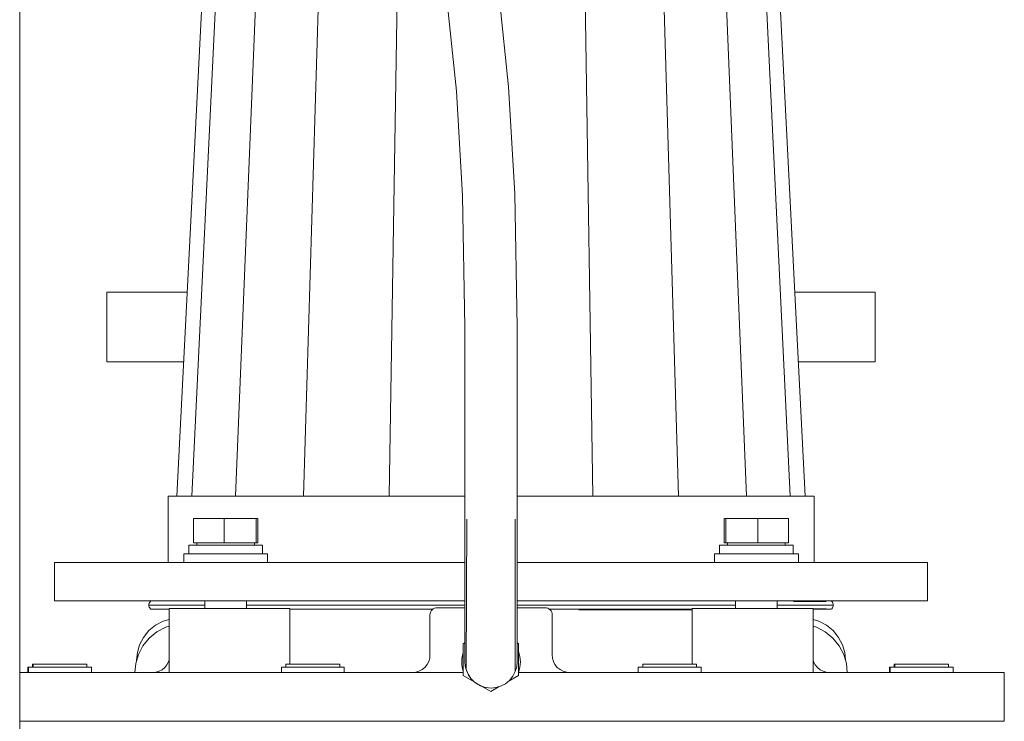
# Model space of a CAD drawing. Header units: millimetres. Extents: x -509 to 491, y -20 to 1095.
# Tile 3 of 4: x 131 to 413, y 590 to 791. Entities that reach past the tile are written whole.
import ezdxf

# ---------------------------------------------------------------- set-up
doc = ezdxf.new("R2010")
doc.units = ezdxf.units.MM
doc.header["$MEASUREMENT"] = 0
doc.layers.add('MATERIAL 1', color=251, linetype='Continuous', true_color=0x505050)
doc.layers.add('MATERIAL 2', color=5, linetype='Continuous', true_color=0x0000ff)

msp = doc.modelspace()

# ---------------------------------------------------------------- linework, layer by layer
at = {"layer": 'MATERIAL 1', "color": 251, "linetype": 'Continuous', "lineweight": 0, "true_color": 0x505050}
for p, q in [((131.14, 995.25), (131.14, 380.25)), ((256.21, 770.83), (253.71, 795.34)), ((271.11, 772.06), (268.54, 797.16)), ((257.99, 740.83), (256.21, 770.83)), ((272.93, 741.42), (271.11, 772.06)), ((257.99, 740.83), (258.66, 703.21)), ((272.93, 741.42), (273.61, 703.21)), ((156.14, 693.25), (156.14, 713.25)), ((156.58, 713.25), (156.14, 713.25)), ((157.98, 713.25), (156.58, 713.25)), ((160.38, 713.25), (157.98, 713.25)), ((163.86, 713.25), (160.38, 713.25)), ((168.43, 713.25), (163.86, 713.25)), ((174.07, 713.25), (168.43, 713.25)), ((179.11, 713.25), (174.07, 713.25)), ((358.21, 713.25), (353.17, 713.25)), ((363.85, 713.25), (358.21, 713.25)), ((368.42, 713.25), (363.85, 713.25)), ((371.89, 713.25), (368.42, 713.25)), ((374.3, 713.25), (371.89, 713.25)), ((375.69, 713.25), (374.3, 713.25)), ((376.14, 713.25), (375.69, 713.25)), ((376.14, 693.25), (376.14, 713.25)), ((258.66, 703.21), (258.66, 648.21)), ((273.61, 648.21), (273.61, 703.21)), ((156.14, 693.25), (156.58, 693.25)), ((156.58, 693.25), (157.98, 693.25)), ((157.98, 693.25), (160.38, 693.25)), ((160.38, 693.25), (163.86, 693.25)), ((163.86, 693.25), (168.43, 693.25)), ((168.43, 693.25), (174.07, 693.25)), ((174.07, 693.25), (178.09, 693.25)), ((354.18, 693.25), (358.21, 693.25)), ((358.21, 693.25), (363.85, 693.25)), ((363.85, 693.25), (368.42, 693.25)), ((368.42, 693.25), (371.89, 693.25)), ((371.89, 693.25), (374.3, 693.25)), ((374.3, 693.25), (375.69, 693.25)), ((375.69, 693.25), (376.14, 693.25)), ((258.66, 648.21), (258.66, 607.25)), ((259.19, 648.21), (258.98, 605.09)), ((273.09, 604.5), (273.09, 648.21)), ((273.61, 607.25), (273.61, 648.21)), ((168.15, 616.23), (170.07, 617.79)), ((170.07, 617.79), (172.22, 618.9)), ((172.22, 618.9), (173.92, 619.39)), ((358.36, 619.39), (360.06, 618.9)), ((360.06, 618.9), (362.21, 617.79)), ((362.21, 617.79), (364.12, 616.23)), ((166.59, 614.31), (168.15, 616.23)), ((364.12, 616.23), (365.68, 614.31)), ((164.84, 609.93), (165.48, 612.16)), ((165.48, 612.16), (166.59, 614.31)), ((365.68, 614.31), (366.8, 612.16)), ((366.8, 612.16), (367.44, 609.93)), ((164.64, 607.75), (164.84, 609.93)), ((367.44, 609.93), (367.64, 607.75)), ((164.64, 607.72), (164.64, 607.75)), ((258.66, 607.25), (258.74, 606.16)), ((273.49, 605.89), (273.61, 607.25)), ((367.64, 607.75), (367.64, 607.72)), ((258.74, 606.16), (258.98, 605.09)), ((258.74, 606.16), (258.76, 606.04)), ((258.98, 605.09), (258.89, 605.46)), ((258.98, 605.09), (259.55, 603.72)), ((258.98, 605.09), (259.08, 604.81)), ((259.55, 603.72), (259.37, 604.1)), ((259.55, 603.72), (260.37, 602.5)), ((259.55, 603.72), (259.71, 603.44)), ((272.4, 603.16), (273.09, 604.5)), ((273.09, 604.5), (273.49, 605.89)), ((260.37, 602.5), (260.12, 602.84)), ((260.37, 602.5), (261.39, 601.48)), ((260.37, 602.5), (260.62, 602.22)), ((261.39, 601.48), (261.1, 601.73)), ((261.39, 601.48), (262.61, 600.66)), ((261.39, 601.48), (261.83, 601.15)), ((262.61, 600.66), (262.23, 600.88)), ((268.89, 600.3), (270.23, 600.99)), ((270.23, 600.99), (271.42, 601.96)), ((271.42, 601.96), (272.4, 603.16)), ((262.61, 600.66), (263.98, 600.09)), ((262.61, 600.66), (263.13, 600.42)), ((263.6, 600.22), (263.58, 600.23)), ((263.98, 600.09), (263.65, 600.2)), ((263.98, 600.09), (264.69, 599.91)), ((264.69, 599.91), (265.42, 599.81)), ((264.69, 599.91), (264.74, 599.9)), ((265.42, 599.81), (266.14, 599.77)), ((266.14, 599.77), (267.5, 599.9)), ((267.5, 599.9), (268.89, 600.3))]:
    msp.add_line(p, q, dxfattribs=at)
at = {"layer": 'MATERIAL 2', "color": 5, "linetype": 'Continuous', "lineweight": 0, "true_color": 0x0000ff}
for p, q in [((176.14, 654.75), (186.85, 865.9)), ((180.46, 654.75), (190.65, 865.9)), ((192.95, 654.75), (201.63, 865.9)), ((212.42, 654.75), (218.73, 865.9)), ((236.95, 654.75), (240.29, 865.9)), ((295.33, 654.75), (292.02, 865.9)), ((319.86, 654.75), (313.57, 865.9)), ((339.33, 654.75), (330.67, 865.9)), ((351.82, 654.75), (341.64, 865.9)), ((356.14, 654.75), (345.42, 865.9)), ((173.64, 654.75), (173.64, 635.75)), ((174.01, 654.75), (173.64, 654.75)), ((175.18, 654.75), (174.01, 654.75)), ((177.21, 654.75), (175.18, 654.75)), ((180.13, 654.75), (177.21, 654.75)), ((183.97, 654.75), (180.13, 654.75)), ((188.72, 654.75), (183.97, 654.75)), ((194.33, 654.75), (188.72, 654.75)), ((200.73, 654.75), (194.33, 654.75)), ((207.84, 654.75), (200.73, 654.75)), ((215.52, 654.75), (207.84, 654.75)), ((223.65, 654.75), (215.52, 654.75)), ((232.09, 654.75), (223.65, 654.75)), ((240.69, 654.75), (232.09, 654.75)), ((249.31, 654.75), (240.69, 654.75)), ((257.83, 654.75), (249.31, 654.75)), ((258.66, 654.75), (257.83, 654.75)), ((274.45, 654.75), (273.61, 654.75)), ((282.97, 654.75), (274.45, 654.75)), ((291.59, 654.75), (282.97, 654.75)), ((300.19, 654.75), (291.59, 654.75)), ((308.62, 654.75), (300.19, 654.75)), ((316.76, 654.75), (308.62, 654.75)), ((324.44, 654.75), (316.76, 654.75)), ((331.55, 654.75), (324.44, 654.75)), ((337.95, 654.75), (331.55, 654.75)), ((343.56, 654.75), (337.95, 654.75)), ((348.3, 654.75), (343.56, 654.75)), ((352.14, 654.75), (348.3, 654.75)), ((355.07, 654.75), (352.14, 654.75)), ((357.09, 654.75), (355.07, 654.75)), ((358.26, 654.75), (357.09, 654.75)), ((358.64, 654.75), (358.26, 654.75)), ((358.64, 635.75), (358.64, 654.75)), ((180.93, 641.35), (180.93, 648.34)), ((189.71, 648.34), (180.93, 648.34)), ((198.91, 648.34), (189.71, 648.34)), ((189.71, 648.34), (189.71, 641.35)), ((199.32, 648.34), (198.91, 648.34)), ((198.91, 648.34), (198.91, 641.35)), ((199.32, 648.34), (199.32, 641.35)), ((332.95, 641.35), (332.95, 648.34)), ((333.36, 648.34), (332.95, 648.34)), ((333.36, 641.35), (333.36, 648.34)), ((342.56, 648.34), (333.36, 648.34)), ((342.56, 641.35), (342.56, 648.34)), ((351.35, 648.34), (342.56, 648.34)), ((351.35, 648.34), (351.35, 641.35)), ((179.57, 640.75), (179.62, 640.75)), ((179.57, 640.75), (179.57, 638.24)), ((179.62, 640.75), (179.75, 640.75)), ((179.75, 640.75), (179.98, 640.75)), ((179.98, 640.75), (180.32, 640.75)), ((180.32, 640.75), (180.75, 640.75)), ((180.75, 640.75), (181.29, 640.75)), ((180.93, 641.35), (189.71, 641.35)), ((181.29, 640.75), (181.93, 640.75)), ((181.86, 640.75), (181.86, 641.35)), ((181.93, 640.75), (182.66, 640.75)), ((182.66, 640.75), (183.48, 640.75)), ((183.48, 640.75), (184.35, 640.75)), ((184.35, 640.75), (185.28, 640.75)), ((185.28, 640.75), (186.24, 640.75)), ((186.24, 640.75), (187.22, 640.75)), ((187.22, 640.75), (188.2, 640.75)), ((188.2, 640.75), (189.18, 640.75)), ((189.18, 640.75), (190.12, 640.75)), ((189.71, 641.35), (198.91, 641.35)), ((190.12, 640.75), (191.07, 640.75)), ((191.07, 640.75), (192.04, 640.75)), ((192.04, 640.75), (193.03, 640.75)), ((193.03, 640.75), (194.01, 640.75)), ((194.01, 640.75), (194.97, 640.75)), ((194.97, 640.75), (195.9, 640.75)), ((195.9, 640.75), (196.77, 640.75)), ((196.77, 640.75), (197.58, 640.75)), ((197.58, 640.75), (198.32, 640.75)), ((198.32, 640.75), (198.95, 640.75)), ((198.39, 641.35), (198.39, 640.75)), ((198.91, 641.35), (199.32, 641.35)), ((198.95, 640.75), (199.5, 640.75)), ((199.5, 640.75), (199.93, 640.75)), ((199.93, 640.75), (200.27, 640.75)), ((200.27, 640.75), (200.5, 640.75)), ((200.5, 640.75), (200.63, 640.75)), ((200.63, 640.75), (200.67, 640.75)), ((200.67, 640.75), (200.67, 638.24)), ((331.6, 640.75), (331.65, 640.75)), ((331.6, 640.75), (331.6, 638.24)), ((331.65, 640.75), (331.78, 640.75)), ((331.78, 640.75), (332.01, 640.75)), ((332.01, 640.75), (332.34, 640.75)), ((332.34, 640.75), (332.78, 640.75)), ((332.78, 640.75), (333.32, 640.75)), ((332.95, 641.35), (333.36, 641.35)), ((333.32, 640.75), (333.96, 640.75)), ((333.36, 641.35), (342.56, 641.35)), ((333.89, 640.75), (333.89, 641.35)), ((333.96, 640.75), (334.69, 640.75)), ((334.69, 640.75), (335.5, 640.75)), ((335.5, 640.75), (336.38, 640.75)), ((336.38, 640.75), (337.31, 640.75)), ((337.31, 640.75), (338.27, 640.75)), ((338.27, 640.75), (339.25, 640.75)), ((339.25, 640.75), (340.23, 640.75)), ((340.23, 640.75), (341.2, 640.75)), ((341.2, 640.75), (342.15, 640.75)), ((342.15, 640.75), (343.1, 640.75)), ((342.56, 641.35), (351.35, 641.35)), ((343.1, 640.75), (344.07, 640.75)), ((344.07, 640.75), (345.06, 640.75)), ((345.06, 640.75), (346.04, 640.75)), ((346.04, 640.75), (347, 640.75)), ((347, 640.75), (347.93, 640.75)), ((347.93, 640.75), (348.8, 640.75)), ((348.8, 640.75), (349.61, 640.75)), ((349.61, 640.75), (350.34, 640.75)), ((350.34, 640.75), (350.98, 640.75)), ((350.42, 640.75), (350.42, 641.35)), ((350.98, 640.75), (351.52, 640.75)), ((351.52, 640.75), (351.96, 640.75)), ((351.96, 640.75), (352.3, 640.75)), ((352.3, 640.75), (352.53, 640.75)), ((352.53, 640.75), (352.66, 640.75)), ((352.66, 640.75), (352.7, 640.75)), ((352.7, 638.24), (352.7, 640.75)), ((178.12, 638.24), (178.17, 638.24)), ((178.12, 638.24), (178.12, 635.75)), ((178.17, 638.24), (178.33, 638.24)), ((178.33, 638.24), (178.59, 638.24)), ((178.59, 638.24), (178.97, 638.24)), ((178.97, 638.24), (179.47, 638.24)), ((179.47, 638.24), (180.08, 638.24)), ((180.08, 638.24), (180.81, 638.24)), ((180.81, 638.24), (181.64, 638.24)), ((181.64, 638.24), (182.56, 638.24)), ((182.56, 638.24), (183.56, 638.24)), ((183.56, 638.24), (184.61, 638.24)), ((184.61, 638.24), (185.71, 638.24)), ((185.71, 638.24), (186.82, 638.24)), ((186.82, 638.24), (187.94, 638.24)), ((187.94, 638.24), (189.05, 638.24)), ((189.05, 638.24), (190.12, 638.24)), ((190.12, 638.24), (191.2, 638.24)), ((191.2, 638.24), (192.31, 638.24)), ((192.31, 638.24), (193.43, 638.24)), ((193.43, 638.24), (194.54, 638.24)), ((194.54, 638.24), (195.64, 638.24)), ((195.64, 638.24), (196.69, 638.24)), ((196.69, 638.24), (197.69, 638.24)), ((197.69, 638.24), (198.61, 638.24)), ((198.61, 638.24), (199.44, 638.24)), ((199.44, 638.24), (200.17, 638.24)), ((200.17, 638.24), (200.78, 638.24)), ((200.78, 638.24), (201.28, 638.24)), ((201.28, 638.24), (201.66, 638.24)), ((201.66, 638.24), (201.92, 638.24)), ((201.92, 638.24), (202.08, 638.24)), ((202.08, 638.24), (202.12, 638.24)), ((202.12, 635.75), (202.12, 638.24)), ((330.15, 638.24), (330.2, 638.24)), ((330.15, 638.24), (330.15, 635.75)), ((330.2, 638.24), (330.35, 638.24)), ((330.35, 638.24), (330.62, 638.24)), ((330.62, 638.24), (331, 638.24)), ((331, 638.24), (331.49, 638.24)), ((331.49, 638.24), (332.11, 638.24)), ((332.11, 638.24), (332.84, 638.24)), ((332.84, 638.24), (333.67, 638.24)), ((333.67, 638.24), (334.59, 638.24)), ((334.59, 638.24), (335.59, 638.24)), ((335.59, 638.24), (336.64, 638.24)), ((336.64, 638.24), (337.74, 638.24)), ((337.74, 638.24), (338.85, 638.24)), ((338.85, 638.24), (339.97, 638.24)), ((339.97, 638.24), (341.07, 638.24)), ((341.07, 638.24), (342.15, 638.24)), ((342.15, 638.24), (343.23, 638.24)), ((343.23, 638.24), (344.34, 638.24)), ((344.34, 638.24), (345.45, 638.24)), ((345.45, 638.24), (346.57, 638.24)), ((346.57, 638.24), (347.66, 638.24)), ((347.66, 638.24), (348.72, 638.24)), ((348.72, 638.24), (349.72, 638.24)), ((349.72, 638.24), (350.64, 638.24)), ((350.64, 638.24), (351.47, 638.24)), ((351.47, 638.24), (352.2, 638.24)), ((352.2, 638.24), (352.81, 638.24)), ((352.81, 638.24), (353.31, 638.24)), ((353.31, 638.24), (353.69, 638.24)), ((353.69, 638.24), (353.95, 638.24)), ((353.95, 638.24), (354.1, 638.24)), ((354.1, 638.24), (354.15, 638.24)), ((354.15, 638.24), (354.15, 635.75)), ((141.64, 635.75), (141.14, 635.75)), ((141.14, 635.75), (141.14, 624.75)), ((143.23, 635.75), (141.64, 635.75)), ((145.96, 635.75), (143.23, 635.75)), ((149.92, 635.75), (145.96, 635.75)), ((155.1, 635.75), (149.92, 635.75)), ((161.51, 635.75), (155.1, 635.75)), ((169.09, 635.75), (161.51, 635.75)), ((177.75, 635.75), (169.09, 635.75)), ((187.35, 635.75), (177.75, 635.75)), ((178.12, 635.75), (178.17, 635.75)), ((178.17, 635.75), (178.33, 635.75)), ((178.33, 635.75), (178.59, 635.75)), ((178.59, 635.75), (178.97, 635.75)), ((178.97, 635.75), (179.47, 635.75)), ((179.47, 635.75), (180.08, 635.75)), ((180.08, 635.75), (180.81, 635.75)), ((180.81, 635.75), (181.64, 635.75)), ((181.64, 635.75), (182.56, 635.75)), ((182.56, 635.75), (183.56, 635.75)), ((183.56, 635.75), (184.61, 635.75)), ((184.15, 635.75), (184.15, 635.75)), ((184.61, 635.75), (185.71, 635.75)), ((185.71, 635.75), (186.82, 635.75)), ((186.82, 635.75), (187.94, 635.75)), ((197.74, 635.75), (187.35, 635.75)), ((187.94, 635.75), (189.05, 635.75)), ((189.05, 635.75), (190.12, 635.75)), ((190.12, 635.75), (191.26, 635.75)), ((191.26, 635.75), (192.41, 635.75)), ((192.41, 635.75), (193.56, 635.75)), ((193.56, 635.75), (194.68, 635.75)), ((194.68, 635.75), (195.77, 635.75)), ((195.77, 635.75), (196.81, 635.75)), ((196.1, 635.75), (196.1, 635.75)), ((196.81, 635.75), (197.77, 635.75)), ((208.73, 635.75), (197.74, 635.75)), ((197.77, 635.75), (198.65, 635.75)), ((198.65, 635.75), (199.43, 635.75)), ((199.43, 635.75), (200.12, 635.75)), ((200.12, 635.75), (200.7, 635.75)), ((200.7, 635.75), (201.19, 635.75)), ((201.19, 635.75), (201.59, 635.75)), ((201.59, 635.75), (201.88, 635.75)), ((201.88, 635.75), (202.06, 635.75)), ((202.06, 635.75), (202.12, 635.75)), ((220.13, 635.75), (208.73, 635.75)), ((231.74, 635.75), (220.13, 635.75)), ((243.39, 635.75), (231.74, 635.75)), ((254.91, 635.75), (243.39, 635.75)), ((258.66, 635.75), (254.91, 635.75)), ((277.37, 635.75), (273.61, 635.75)), ((288.88, 635.75), (277.37, 635.75)), ((300.53, 635.75), (288.88, 635.75)), ((312.15, 635.75), (300.53, 635.75)), ((323.55, 635.75), (312.15, 635.75)), ((334.54, 635.75), (323.55, 635.75)), ((330.15, 635.75), (330.2, 635.75)), ((330.2, 635.75), (330.35, 635.75)), ((330.35, 635.75), (330.62, 635.75)), ((330.62, 635.75), (331, 635.75)), ((331, 635.75), (331.49, 635.75)), ((331.49, 635.75), (332.11, 635.75)), ((332.11, 635.75), (332.84, 635.75)), ((332.84, 635.75), (333.67, 635.75)), ((333.67, 635.75), (334.59, 635.75)), ((344.93, 635.75), (334.54, 635.75)), ((334.59, 635.75), (335.59, 635.75)), ((335.59, 635.75), (336.64, 635.75)), ((336.18, 635.75), (336.18, 635.75)), ((336.64, 635.75), (337.74, 635.75)), ((337.74, 635.75), (338.85, 635.75)), ((338.85, 635.75), (339.97, 635.75)), ((339.97, 635.75), (341.07, 635.75)), ((341.07, 635.75), (342.15, 635.75)), ((342.15, 635.75), (343.29, 635.75)), ((343.29, 635.75), (344.44, 635.75)), ((344.44, 635.75), (345.59, 635.75)), ((354.53, 635.75), (344.93, 635.75)), ((345.59, 635.75), (346.71, 635.75)), ((346.71, 635.75), (347.8, 635.75)), ((347.8, 635.75), (348.83, 635.75)), ((348.13, 635.75), (348.13, 635.75)), ((348.83, 635.75), (349.8, 635.75)), ((349.8, 635.75), (350.68, 635.75)), ((350.68, 635.75), (351.46, 635.75)), ((351.46, 635.75), (352.15, 635.75)), ((352.15, 635.75), (352.73, 635.75)), ((352.73, 635.75), (353.22, 635.75)), ((353.22, 635.75), (353.62, 635.75)), ((353.62, 635.75), (353.91, 635.75)), ((353.91, 635.75), (354.09, 635.75)), ((354.09, 635.75), (354.15, 635.75)), ((363.18, 635.75), (354.53, 635.75)), ((370.76, 635.75), (363.18, 635.75)), ((377.17, 635.75), (370.76, 635.75)), ((382.36, 635.75), (377.17, 635.75)), ((386.31, 635.75), (382.36, 635.75)), ((389.05, 635.75), (386.31, 635.75)), ((390.63, 635.75), (389.05, 635.75)), ((391.14, 635.75), (390.63, 635.75)), ((391.14, 635.75), (391.14, 624.75)), ((141.14, 624.75), (141.64, 624.75)), ((141.64, 624.75), (143.23, 624.75)), ((143.23, 624.75), (145.96, 624.75)), ((145.96, 624.75), (149.92, 624.75)), ((149.92, 624.75), (155.1, 624.75)), ((155.1, 624.75), (161.51, 624.75)), ((161.51, 624.75), (169.09, 624.75)), ((168.13, 623.54), (168.16, 623.82)), ((168.13, 623.54), (168.53, 623.54)), ((168.13, 623.54), (168.16, 623.27)), ((168.24, 624.1), (168.16, 623.82)), ((168.16, 623.27), (168.24, 622.99)), ((168.38, 624.37), (168.24, 624.1)), ((168.58, 624.61), (168.38, 624.37)), ((168.53, 623.54), (169.77, 623.54)), ((168.73, 624.75), (168.58, 624.61)), ((169.09, 624.75), (177.75, 624.75)), ((169.77, 623.54), (171.92, 623.54)), ((171.92, 623.54), (175.02, 623.54)), ((175.02, 623.54), (179.08, 623.54)), ((177.75, 624.75), (187.35, 624.75)), ((179.08, 623.54), (184.11, 623.54)), ((184.11, 623.54), (184.15, 623.54)), ((184.15, 624.75), (184.15, 622.58)), ((187.35, 624.75), (197.74, 624.75)), ((196.1, 624.75), (196.1, 622.58)), ((196.1, 623.54), (196.84, 623.54)), ((196.84, 623.54), (204.37, 623.54)), ((197.74, 624.75), (208.73, 624.75)), ((204.37, 623.54), (212.51, 623.54)), ((208.73, 624.75), (220.13, 624.75)), ((212.51, 623.54), (221.13, 623.54)), ((220.13, 624.75), (231.74, 624.75)), ((221.13, 623.54), (230.06, 623.54)), ((230.06, 623.54), (239.17, 623.54)), ((231.74, 624.75), (243.39, 624.75)), ((239.17, 623.54), (248.31, 623.54)), ((243.39, 624.75), (254.91, 624.75)), ((248.31, 623.54), (257.33, 623.54)), ((254.91, 624.75), (258.66, 624.75)), ((257.33, 623.54), (258.66, 623.54)), ((273.61, 624.75), (277.37, 624.75)), ((273.61, 623.54), (274.94, 623.54)), ((274.94, 623.54), (283.97, 623.54)), ((277.37, 624.75), (288.88, 624.75)), ((283.97, 623.54), (293.11, 623.54)), ((288.88, 624.75), (300.53, 624.75)), ((293.11, 623.54), (302.21, 623.54)), ((300.53, 624.75), (312.15, 624.75)), ((302.21, 623.54), (311.15, 623.54)), ((311.15, 623.54), (319.77, 623.54)), ((312.15, 624.75), (323.55, 624.75)), ((319.77, 623.54), (327.91, 623.54)), ((323.55, 624.75), (334.54, 624.75)), ((327.91, 623.54), (335.44, 623.54)), ((334.54, 624.75), (344.93, 624.75)), ((335.44, 623.54), (336.18, 623.54)), ((336.18, 622.58), (336.18, 624.75)), ((344.93, 624.75), (354.53, 624.75)), ((348.13, 622.58), (348.13, 624.75)), ((348.13, 623.54), (348.17, 623.54)), ((348.17, 623.54), (353.19, 623.54)), ((355.93, 624.75), (352.8, 624.61)), ((352.8, 624.61), (356.85, 624.61)), ((353.19, 623.54), (357.26, 623.54)), ((354.53, 624.75), (363.18, 624.75)), ((355.99, 624.75), (356.85, 624.61)), ((359.18, 624.75), (356.85, 624.61)), ((356.85, 624.61), (359.94, 624.61)), ((357.26, 623.54), (360.36, 623.54)), ((359.22, 624.75), (359.94, 624.61)), ((361.57, 624.75), (359.94, 624.61)), ((359.94, 624.61), (362.07, 624.61)), ((360.36, 623.54), (362.51, 623.54)), ((361.6, 624.75), (362.07, 624.61)), ((362.51, 623.54), (363.75, 623.54)), ((363.18, 624.75), (370.76, 624.75)), ((363.54, 624.75), (363.7, 624.61)), ((363.7, 624.61), (363.9, 624.37)), ((363.75, 623.54), (364.14, 623.54)), ((363.9, 624.37), (364.04, 624.1)), ((364.04, 624.1), (364.12, 623.82)), ((364.12, 623.27), (364.04, 622.99)), ((364.14, 623.54), (364.12, 623.82)), ((364.14, 623.54), (364.12, 623.27)), ((370.76, 624.75), (377.17, 624.75)), ((377.17, 624.75), (382.36, 624.75)), ((382.36, 624.75), (386.31, 624.75)), ((386.31, 624.75), (389.05, 624.75)), ((389.05, 624.75), (390.63, 624.75)), ((390.63, 624.75), (391.14, 624.75)), ((168.24, 622.99), (168.38, 622.72)), ((168.38, 622.72), (168.58, 622.48)), ((168.74, 622.34), (168.58, 622.48)), ((169.13, 622.34), (168.74, 622.34)), ((170.36, 622.34), (169.13, 622.34)), ((172.5, 622.34), (170.36, 622.34)), ((173.92, 622.34), (172.5, 622.34)), ((173.92, 604.25), (173.92, 622.58)), ((173.98, 622.58), (173.92, 622.58)), ((174.18, 622.58), (173.98, 622.58)), ((174.51, 622.58), (174.18, 622.58)), ((174.96, 622.58), (174.51, 622.58)), ((175.5, 622.58), (174.96, 622.58)), ((176.14, 622.58), (175.5, 622.58)), ((176.85, 622.58), (176.14, 622.58)), ((177.62, 622.58), (176.85, 622.58)), ((178.46, 622.58), (177.62, 622.58)), ((179.4, 622.58), (178.46, 622.58)), ((180.43, 622.58), (179.4, 622.58)), ((181.54, 622.58), (180.43, 622.58)), ((182.73, 622.58), (181.54, 622.58)), ((183.97, 622.58), (182.73, 622.58)), ((185.26, 622.58), (183.97, 622.58)), ((186.57, 622.58), (185.26, 622.58)), ((187.87, 622.58), (186.57, 622.58)), ((189.16, 622.58), (187.87, 622.58)), ((190.4, 622.58), (189.16, 622.58)), ((191.59, 622.58), (190.4, 622.58)), ((192.7, 622.58), (191.59, 622.58)), ((193.73, 622.58), (192.7, 622.58)), ((194.67, 622.58), (193.73, 622.58)), ((195.51, 622.58), (194.67, 622.58)), ((201.72, 622.58), (195.51, 622.58)), ((202.23, 622.58), (201.72, 622.58)), ((203.32, 622.58), (202.23, 622.58)), ((204.45, 622.58), (203.32, 622.58)), ((205.55, 622.58), (204.45, 622.58)), ((205.55, 622.58), (206.65, 622.58)), ((206.65, 622.58), (207.78, 622.58)), ((207.78, 622.58), (208.5, 622.58)), ((208.5, 622.58), (208.5, 606.58)), ((212.84, 622.34), (208.5, 622.34)), ((221.4, 622.34), (212.84, 622.34)), ((230.29, 622.34), (221.4, 622.34)), ((239.34, 622.34), (230.29, 622.34)), ((248.42, 622.34), (239.34, 622.34)), ((249.42, 622.34), (248.42, 622.34)), ((248.64, 620.76), (248.67, 621.13)), ((248.64, 609.25), (248.64, 620.76)), ((248.67, 621.13), (248.78, 621.5)), ((248.78, 621.5), (248.96, 621.86)), ((248.96, 621.86), (249.23, 622.18)), ((249.23, 622.18), (249.55, 622.44)), ((249.55, 622.44), (249.9, 622.63)), ((249.9, 622.63), (250.28, 622.73)), ((250.28, 622.73), (250.64, 622.77)), ((250.64, 622.77), (250.92, 622.75)), ((250.92, 622.75), (258.66, 622.75)), ((273.61, 622.75), (281.36, 622.75)), ((281.36, 622.75), (281.64, 622.77)), ((281.64, 622.77), (282, 622.73)), ((282, 622.73), (282.37, 622.63)), ((282.37, 622.63), (282.73, 622.44)), ((282.73, 622.44), (283.05, 622.18)), ((284.7, 622.34), (282.86, 622.34)), ((283.05, 622.18), (283.31, 621.86)), ((283.31, 621.86), (283.5, 621.5)), ((283.5, 621.5), (283.61, 621.13)), ((283.61, 621.13), (283.64, 620.76)), ((283.64, 620.76), (283.64, 609.25)), ((294.01, 622.34), (284.7, 622.34)), ((292.26, 622.34), (291.29, 622.23)), ((291.29, 622.23), (299.78, 622.23)), ((292.26, 622.34), (299.78, 622.23)), ((303.15, 622.34), (294.01, 622.34)), ((300.83, 622.34), (299.78, 622.23)), ((299.78, 622.23), (308.12, 622.23)), ((300.83, 622.34), (308.12, 622.23)), ((311.99, 622.34), (303.15, 622.34)), ((309.11, 622.34), (308.12, 622.23)), ((308.12, 622.23), (316.15, 622.23)), ((309.11, 622.34), (316.15, 622.23)), ((320.37, 622.34), (311.99, 622.34)), ((316.97, 622.34), (316.15, 622.23)), ((316.15, 622.23), (323.75, 622.23)), ((316.97, 622.34), (323.75, 622.23)), ((323.77, 622.34), (320.37, 622.34)), ((323.77, 622.58), (323.77, 606.58)), ((324.5, 622.58), (323.77, 622.58)), ((325.63, 622.58), (324.5, 622.58)), ((326.73, 622.58), (325.63, 622.58)), ((326.73, 622.58), (327.79, 622.58)), ((327.79, 622.58), (328.81, 622.58)), ((328.81, 622.58), (329.74, 622.58)), ((329.74, 622.58), (330.56, 622.58)), ((336.77, 622.58), (330.56, 622.58)), ((337.61, 622.58), (336.77, 622.58)), ((338.54, 622.58), (337.61, 622.58)), ((339.57, 622.58), (338.54, 622.58)), ((340.69, 622.58), (339.57, 622.58)), ((341.87, 622.58), (340.69, 622.58)), ((343.12, 622.58), (341.87, 622.58)), ((344.41, 622.58), (343.12, 622.58)), ((345.71, 622.58), (344.41, 622.58)), ((347.02, 622.58), (345.71, 622.58)), ((348.3, 622.58), (347.02, 622.58)), ((349.55, 622.58), (348.3, 622.58)), ((350.74, 622.58), (349.55, 622.58)), ((351.85, 622.58), (350.74, 622.58)), ((352.88, 622.58), (351.85, 622.58)), ((353.82, 622.58), (352.88, 622.58)), ((354.66, 622.58), (353.82, 622.58)), ((355.42, 622.58), (354.66, 622.58)), ((356.13, 622.58), (355.42, 622.58)), ((356.77, 622.58), (356.13, 622.58)), ((357.32, 622.58), (356.77, 622.58)), ((357.77, 622.58), (357.32, 622.58)), ((358.09, 622.58), (357.77, 622.58)), ((358.29, 622.58), (358.09, 622.58)), ((358.36, 622.58), (358.29, 622.58)), ((358.36, 604.25), (358.36, 622.58)), ((359.94, 622.48), (358.36, 622.48)), ((359.21, 622.34), (358.36, 622.39)), ((359.21, 622.34), (358.36, 622.34)), ((359.21, 622.34), (359.94, 622.48)), ((361.59, 622.34), (359.21, 622.34)), ((361.59, 622.34), (359.94, 622.48)), ((362.07, 622.48), (359.94, 622.48)), ((361.59, 622.34), (362.07, 622.48)), ((363.05, 622.34), (361.59, 622.34)), ((363.54, 622.34), (363.05, 622.34)), ((363.54, 622.34), (363.7, 622.48)), ((363.9, 622.72), (363.7, 622.48)), ((364.04, 622.99), (363.9, 622.72)), ((168.23, 614.12), (170.46, 615.93)), ((170.46, 615.93), (172.96, 617.22)), ((172.96, 617.22), (173.92, 617.5)), ((358.36, 617.5), (359.32, 617.22)), ((359.32, 617.22), (361.82, 615.93)), ((361.82, 615.93), (364.05, 614.12)), ((166.41, 611.89), (168.23, 614.12)), ((258.17, 612.49), (258.66, 612.78)), ((258.17, 603.36), (258.17, 612.49)), ((273.61, 612.71), (273.99, 612.49)), ((273.99, 612.49), (273.99, 603.36)), ((364.05, 614.12), (365.86, 611.89)), ((164.37, 606.79), (165.12, 609.39)), ((165.12, 609.39), (166.41, 611.89)), ((248.56, 608.34), (248.64, 609.25)), ((258.06, 609.56), (257.88, 608.78)), ((258.17, 609.87), (258.06, 609.56)), ((274.22, 609.56), (273.99, 610.24)), ((274.4, 608.78), (274.22, 609.56)), ((283.64, 609.25), (283.72, 608.34)), ((365.86, 611.89), (367.16, 609.39)), ((367.16, 609.39), (367.91, 606.79)), ((134.78, 606.58), (134.82, 606.58)), ((134.78, 605.75), (134.78, 606.58)), ((134.82, 606.58), (134.94, 606.58)), ((134.94, 606.58), (134.97, 606.58)), ((134.97, 606.58), (135.01, 606.58)), ((134.97, 606.58), (134.97, 605.75)), ((135.01, 606.58), (135.12, 606.58)), ((135.12, 606.58), (135.3, 606.58)), ((135.3, 606.58), (135.54, 606.58)), ((135.54, 606.58), (135.86, 606.58)), ((135.86, 606.58), (136.25, 606.58)), ((136.25, 606.58), (136.71, 606.58)), ((136.71, 606.58), (137.23, 606.58)), ((137.23, 606.58), (137.8, 606.58)), ((137.8, 606.58), (138.42, 606.58)), ((138.42, 606.58), (139.07, 606.58)), ((139.07, 606.58), (139.75, 606.58)), ((139.75, 606.58), (140.44, 606.58)), ((140.44, 606.58), (141.15, 606.58)), ((141.15, 606.58), (141.88, 606.58)), ((141.88, 606.58), (142.63, 606.58)), ((142.63, 606.58), (143.4, 606.58)), ((143.4, 606.58), (144.16, 606.58)), ((144.16, 606.58), (144.91, 606.58)), ((144.91, 606.58), (145.64, 606.58)), ((145.64, 606.58), (146.33, 606.58)), ((146.33, 606.58), (146.98, 606.58)), ((146.98, 606.58), (147.57, 606.58)), ((147.57, 606.58), (148.11, 606.58)), ((148.11, 606.58), (149.01, 606.58)), ((149.01, 606.58), (149.4, 606.58)), ((149.4, 606.58), (149.74, 606.58)), ((149.74, 606.58), (150.01, 606.58)), ((150.01, 606.58), (150.21, 606.58)), ((150.21, 606.58), (150.33, 606.58)), ((150.33, 606.58), (150.37, 606.58)), ((150.37, 606.58), (150.37, 605.75)), ((164.14, 604.25), (164.37, 606.79)), ((172.68, 605.66), (173.3, 606.43)), ((173.3, 606.43), (173.75, 607.3)), ((173.75, 607.3), (173.92, 607.87)), ((207.39, 606.58), (207.43, 606.58)), ((207.39, 606.58), (207.39, 605.75)), ((207.43, 606.58), (207.53, 606.58)), ((207.53, 606.58), (207.71, 606.58)), ((207.71, 606.58), (207.97, 606.58)), ((207.97, 606.58), (208.3, 606.58)), ((208.3, 606.58), (208.69, 606.58)), ((208.69, 606.58), (209.16, 606.58)), ((209.16, 606.58), (209.67, 606.58)), ((209.67, 606.58), (210.23, 606.58)), ((210.23, 606.58), (210.83, 606.58)), ((210.83, 606.58), (211.45, 606.58)), ((211.45, 606.58), (212.12, 606.58)), ((212.12, 606.58), (212.82, 606.58)), ((212.82, 606.58), (213.56, 606.58)), ((213.56, 606.58), (214.32, 606.58)), ((214.32, 606.58), (215.09, 606.58)), ((215.09, 606.58), (215.86, 606.58)), ((215.86, 606.58), (216.62, 606.58)), ((216.62, 606.58), (217.36, 606.58)), ((217.36, 606.58), (218.07, 606.58)), ((218.07, 606.58), (218.73, 606.58)), ((218.73, 606.58), (219.35, 606.58)), ((219.35, 606.58), (219.95, 606.58)), ((219.95, 606.58), (220.51, 606.58)), ((220.51, 606.58), (221.03, 606.58)), ((221.03, 606.58), (221.49, 606.58)), ((221.49, 606.58), (221.88, 606.58)), ((221.88, 606.58), (222.21, 606.58)), ((222.21, 606.58), (222.47, 606.58)), ((222.47, 606.58), (222.65, 606.58)), ((222.65, 606.58), (222.76, 606.58)), ((222.76, 606.58), (222.79, 606.58)), ((222.79, 605.75), (222.79, 606.58)), ((247.17, 605.71), (247.82, 606.51)), ((247.82, 606.51), (248.29, 607.41)), ((248.29, 607.41), (248.56, 608.34)), ((257.77, 608), (257.73, 607.25)), ((257.73, 607.25), (257.77, 606.49)), ((257.88, 608.78), (257.77, 608)), ((257.77, 606.49), (257.88, 605.72)), ((274.51, 608), (274.4, 608.78)), ((274.4, 605.72), (274.51, 606.49)), ((274.54, 607.25), (274.51, 608)), ((274.51, 606.49), (274.54, 607.25)), ((283.72, 608.34), (283.99, 607.41)), ((283.99, 607.41), (284.45, 606.51)), ((284.45, 606.51), (285.1, 605.71)), ((309.62, 606.58), (309.66, 606.58)), ((309.62, 605.75), (309.62, 606.58)), ((309.66, 606.58), (309.79, 606.58)), ((309.79, 606.58), (309.99, 606.58)), ((309.99, 606.58), (310.26, 606.58)), ((310.26, 606.58), (310.59, 606.58)), ((310.59, 606.58), (310.98, 606.58)), ((310.98, 606.58), (311.88, 606.58)), ((311.88, 606.58), (312.96, 606.58)), ((312.96, 606.58), (313.59, 606.58)), ((313.59, 606.58), (314.27, 606.58)), ((314.27, 606.58), (314.99, 606.58)), ((314.99, 606.58), (315.75, 606.58)), ((315.75, 606.58), (316.53, 606.58)), ((316.53, 606.58), (317.32, 606.58)), ((317.32, 606.58), (318.12, 606.58)), ((318.12, 606.58), (318.9, 606.58)), ((318.9, 606.58), (319.66, 606.58)), ((319.66, 606.58), (320.38, 606.58)), ((320.38, 606.58), (321.06, 606.58)), ((321.06, 606.58), (321.69, 606.58)), ((321.69, 606.58), (322.77, 606.58)), ((322.77, 606.58), (323.67, 606.58)), ((323.67, 606.58), (324.06, 606.58)), ((324.06, 606.58), (324.39, 606.58)), ((324.39, 606.58), (324.66, 606.58)), ((324.66, 606.58), (324.86, 606.58)), ((324.86, 606.58), (324.98, 606.58)), ((324.98, 606.58), (325.02, 606.58)), ((325.02, 606.58), (325.02, 605.75)), ((358.53, 607.3), (358.36, 607.87)), ((358.97, 606.43), (358.53, 607.3)), ((359.6, 605.66), (358.97, 606.43)), ((367.91, 606.79), (368.14, 604.25)), ((381.6, 606.58), (381.64, 606.58)), ((381.6, 605.75), (381.6, 606.58)), ((381.64, 606.58), (381.76, 606.58)), ((381.76, 606.58), (381.78, 606.58)), ((381.78, 606.58), (381.81, 606.58)), ((381.78, 605.75), (381.78, 606.58)), ((381.81, 606.58), (381.91, 606.58)), ((381.91, 606.58), (382.08, 606.58)), ((382.08, 606.58), (382.32, 606.58)), ((382.32, 606.58), (382.64, 606.58)), ((382.64, 606.58), (383.04, 606.58)), ((383.04, 606.58), (383.5, 606.58)), ((383.5, 606.58), (384.04, 606.58)), ((384.04, 606.58), (384.63, 606.58)), ((384.63, 606.58), (385.27, 606.58)), ((385.27, 606.58), (385.95, 606.58)), ((385.95, 606.58), (386.65, 606.58)), ((386.65, 606.58), (387.36, 606.58)), ((387.36, 606.58), (388.08, 606.58)), ((388.08, 606.58), (388.79, 606.58)), ((388.79, 606.58), (389.48, 606.58)), ((389.48, 606.58), (390.17, 606.58)), ((390.17, 606.58), (390.88, 606.58)), ((390.88, 606.58), (391.6, 606.58)), ((391.6, 606.58), (392.32, 606.58)), ((392.32, 606.58), (393.02, 606.58)), ((393.02, 606.58), (393.7, 606.58)), ((393.7, 606.58), (394.33, 606.58)), ((394.33, 606.58), (394.93, 606.58)), ((394.93, 606.58), (395.46, 606.58)), ((395.46, 606.58), (395.93, 606.58)), ((395.93, 606.58), (396.32, 606.58)), ((396.32, 606.58), (396.64, 606.58)), ((396.64, 606.58), (396.88, 606.58)), ((396.88, 606.58), (397.05, 606.58)), ((397.05, 606.58), (397.15, 606.58)), ((397.15, 606.58), (397.18, 606.58)), ((397.18, 606.58), (397.18, 605.75)), ((131.14, 604.25), (135.56, 604.25)), ((133.48, 605.75), (133.52, 605.75)), ((133.48, 605.75), (133.48, 604.25)), ((133.48, 604.25), (133.52, 604.25)), ((133.52, 605.75), (133.63, 605.75)), ((133.52, 604.25), (133.63, 604.25)), ((133.63, 605.75), (133.67, 605.75)), ((133.63, 604.25), (133.67, 604.25)), ((133.67, 605.75), (133.72, 605.75)), ((133.67, 605.75), (133.67, 604.25)), ((133.67, 604.25), (133.72, 604.25)), ((133.72, 605.75), (133.86, 605.75)), ((133.72, 604.25), (133.85, 604.25)), ((133.85, 604.25), (134.05, 604.25)), ((133.86, 605.75), (134.09, 605.75)), ((134.05, 604.25), (134.34, 604.25)), ((134.09, 605.75), (134.41, 605.75)), ((134.34, 604.25), (134.71, 604.25)), ((134.41, 605.75), (134.8, 605.75)), ((134.71, 604.25), (135.17, 604.25)), ((134.8, 605.75), (135.25, 605.75)), ((135.17, 604.25), (135.7, 604.25)), ((135.25, 605.75), (135.76, 605.75)), ((135.56, 604.25), (143.1, 604.25)), ((135.7, 604.25), (136.31, 604.25)), ((135.76, 605.75), (136.31, 605.75)), ((136.31, 605.75), (136.9, 605.75)), ((136.31, 604.25), (136.98, 604.25)), ((136.9, 605.75), (137.57, 605.75)), ((136.98, 604.25), (137.7, 604.25)), ((137.57, 605.75), (138.3, 605.75)), ((137.7, 604.25), (138.46, 604.25)), ((137.9, 604.25), (137.9, 604.25)), ((138.08, 604.25), (138.08, 604.25)), ((138.3, 605.75), (139.1, 605.75)), ((138.46, 604.25), (139.26, 604.25)), ((139.1, 605.75), (139.94, 605.75)), ((139.26, 604.25), (140.07, 604.25)), ((139.94, 605.75), (140.83, 605.75)), ((140.07, 604.25), (140.89, 604.25)), ((140.83, 605.75), (141.74, 605.75)), ((140.89, 604.25), (141.75, 604.25)), ((141.74, 605.75), (142.67, 605.75)), ((141.75, 604.25), (142.63, 604.25)), ((142.63, 604.25), (143.52, 604.25)), ((142.67, 605.75), (143.6, 605.75)), ((143.1, 604.25), (152.01, 604.25)), ((143.52, 604.25), (144.41, 604.25)), ((143.6, 605.75), (144.51, 605.75)), ((144.41, 604.25), (145.29, 604.25)), ((144.51, 605.75), (145.4, 605.75)), ((145.29, 604.25), (146.14, 604.25)), ((145.4, 605.75), (146.24, 605.75)), ((146.14, 604.25), (146.95, 604.25)), ((146.24, 605.75), (147.04, 605.75)), ((146.95, 604.25), (147.7, 604.25)), ((147.04, 605.75), (147.77, 605.75)), ((147.26, 604.25), (147.26, 604.25)), ((147.7, 604.25), (148.4, 604.25)), ((147.77, 605.75), (148.44, 605.75)), ((148.4, 604.25), (149.03, 604.25)), ((148.44, 605.75), (149.03, 605.75)), ((149.03, 605.75), (149.58, 605.75)), ((149.03, 604.25), (149.58, 604.25)), ((149.58, 605.75), (150.09, 605.75)), ((149.58, 604.25), (150.09, 604.25)), ((150.09, 605.75), (150.54, 605.75)), ((150.09, 604.25), (150.54, 604.25)), ((150.54, 605.75), (150.93, 605.75)), ((150.54, 604.25), (150.93, 604.25)), ((150.93, 605.75), (151.25, 605.75)), ((150.93, 604.25), (151.25, 604.25)), ((151.25, 605.75), (151.48, 605.75)), ((151.25, 604.25), (151.48, 604.25)), ((151.48, 605.75), (151.62, 605.75)), ((151.48, 604.25), (151.62, 604.25)), ((151.62, 605.75), (151.67, 605.75)), ((151.62, 604.25), (151.67, 604.25)), ((151.67, 604.25), (151.67, 605.75)), ((152.01, 604.25), (162.19, 604.25)), ((162.19, 604.25), (173.48, 604.25)), ((164.14, 604.25), (164.14, 604.25)), ((169.27, 604.25), (170.14, 604.33)), ((170.14, 604.33), (171.04, 604.59)), ((171.04, 604.59), (171.9, 605.03)), ((171.9, 605.03), (172.68, 605.66)), ((173.48, 604.25), (185.7, 604.25)), ((185.7, 604.25), (198.62, 604.25)), ((198.62, 604.25), (212.03, 604.25)), ((206.09, 605.75), (206.13, 605.75)), ((206.09, 605.75), (206.09, 604.25)), ((206.09, 604.25), (206.13, 604.25)), ((206.13, 605.75), (206.24, 605.75)), ((206.13, 604.25), (206.24, 604.25)), ((206.24, 605.75), (206.44, 605.75)), ((206.24, 604.25), (206.44, 604.25)), ((206.44, 605.75), (206.72, 605.75)), ((206.44, 604.25), (206.72, 604.25)), ((206.72, 605.75), (207.1, 605.75)), ((206.72, 604.25), (207.1, 604.25)), ((207.1, 605.75), (207.56, 605.75)), ((207.1, 604.25), (207.56, 604.25)), ((207.56, 605.75), (208.1, 605.75)), ((207.56, 604.25), (208.1, 604.25)), ((208.1, 605.75), (208.73, 605.75)), ((208.1, 604.25), (208.73, 604.25)), ((208.73, 605.75), (209.42, 605.75)), ((208.73, 604.25), (209.42, 604.25)), ((209.42, 605.75), (210.17, 605.75)), ((209.42, 604.25), (210.17, 604.25)), ((210.17, 605.75), (210.96, 605.75)), ((210.17, 604.25), (210.96, 604.25)), ((210.5, 604.25), (210.5, 604.25)), ((210.96, 605.75), (211.78, 605.75)), ((210.96, 604.25), (211.78, 604.25)), ((211.78, 605.75), (212.61, 605.75)), ((211.78, 604.25), (212.61, 604.25)), ((212.03, 604.25), (225.69, 604.25)), ((212.61, 605.75), (213.45, 605.75)), ((212.61, 604.25), (213.45, 604.25)), ((213.45, 605.75), (214.28, 605.75)), ((213.45, 604.25), (214.28, 604.25)), ((214.28, 605.75), (215.09, 605.75)), ((214.28, 604.25), (215.09, 604.25)), ((215.09, 605.75), (215.9, 605.75)), ((215.09, 604.25), (215.9, 604.25)), ((215.9, 605.75), (216.73, 605.75)), ((215.9, 604.25), (216.73, 604.25)), ((216.73, 605.75), (217.57, 605.75)), ((216.73, 604.25), (217.57, 604.25)), ((217.57, 605.75), (218.4, 605.75)), ((217.57, 604.25), (218.4, 604.25)), ((218.4, 605.75), (219.22, 605.75)), ((218.4, 604.25), (219.22, 604.25)), ((219.22, 605.75), (220.02, 605.75)), ((219.22, 604.25), (220.02, 604.25)), ((219.68, 604.25), (219.68, 604.25)), ((220.02, 605.75), (220.76, 605.75)), ((220.02, 604.25), (220.76, 604.25)), ((220.76, 605.75), (221.45, 605.75)), ((220.76, 604.25), (221.45, 604.25)), ((221.45, 605.75), (222.08, 605.75)), ((221.45, 604.25), (222.08, 604.25)), ((222.08, 605.75), (222.62, 605.75)), ((222.08, 604.25), (222.62, 604.25)), ((222.62, 605.75), (223.09, 605.75)), ((222.62, 604.25), (223.09, 604.25)), ((223.09, 605.75), (223.46, 605.75)), ((223.09, 604.25), (223.46, 604.25)), ((223.46, 605.75), (223.74, 605.75)), ((223.46, 604.25), (223.74, 604.25)), ((223.74, 605.75), (223.94, 605.75)), ((223.74, 604.25), (223.94, 604.25)), ((223.94, 605.75), (224.05, 605.75)), ((223.94, 604.25), (224.05, 604.25)), ((224.05, 605.75), (224.09, 605.75)), ((224.05, 604.25), (224.09, 604.25)), ((224.09, 604.25), (224.09, 605.75)), ((225.69, 604.25), (239.39, 604.25)), ((239.39, 604.25), (252.93, 604.25)), ((243.64, 604.25), (244.55, 604.33)), ((244.55, 604.33), (245.48, 604.6)), ((245.48, 604.6), (246.37, 605.06)), ((246.37, 605.06), (247.17, 605.71)), ((252.93, 604.25), (258.17, 604.25)), ((257.88, 605.72), (258.06, 604.94)), ((258.06, 604.94), (258.17, 604.62)), ((273.99, 604.26), (274.22, 604.94)), ((273.99, 604.25), (279.35, 604.25)), ((274.22, 604.94), (274.4, 605.72)), ((279.35, 604.25), (292.89, 604.25)), ((285.1, 605.71), (285.9, 605.06)), ((285.9, 605.06), (286.8, 604.6)), ((286.8, 604.6), (287.73, 604.33)), ((287.73, 604.33), (288.64, 604.25)), ((292.89, 604.25), (306.59, 604.25)), ((306.59, 604.25), (320.25, 604.25)), ((308.32, 605.75), (308.36, 605.75)), ((308.32, 605.75), (308.32, 604.25)), ((308.32, 604.25), (308.37, 604.25)), ((308.36, 605.75), (308.49, 605.75)), ((308.37, 604.25), (308.51, 604.25)), ((308.49, 605.75), (308.71, 605.75)), ((308.51, 604.25), (308.75, 604.25)), ((308.71, 605.75), (309.02, 605.75)), ((308.75, 604.25), (309.06, 604.25)), ((309.02, 605.75), (309.4, 605.75)), ((309.06, 604.25), (309.45, 604.25)), ((309.4, 605.75), (309.86, 605.75)), ((309.45, 604.25), (309.91, 604.25)), ((309.86, 605.75), (310.39, 605.75)), ((309.91, 604.25), (310.41, 604.25)), ((310.39, 605.75), (310.96, 605.75)), ((310.41, 604.25), (310.96, 604.25)), ((310.96, 605.75), (311.56, 605.75)), ((310.96, 604.25), (311.56, 604.25)), ((311.56, 605.75), (312.22, 605.75)), ((311.56, 604.25), (312.22, 604.25)), ((312.22, 605.75), (312.96, 605.75)), ((312.22, 604.25), (312.96, 604.25)), ((312.73, 604.25), (312.73, 604.25)), ((312.96, 605.75), (313.75, 605.75)), ((312.96, 604.25), (313.75, 604.25)), ((313.75, 605.75), (314.59, 605.75)), ((313.75, 604.25), (314.59, 604.25)), ((314.59, 605.75), (315.48, 605.75)), ((314.59, 604.25), (315.48, 604.25)), ((315.48, 605.75), (316.39, 605.75)), ((315.48, 604.25), (316.39, 604.25)), ((316.39, 605.75), (317.32, 605.75)), ((316.39, 604.25), (317.32, 604.25)), ((317.32, 605.75), (318.25, 605.75)), ((317.32, 604.25), (318.25, 604.25)), ((318.25, 605.75), (319.17, 605.75)), ((318.25, 604.25), (319.17, 604.25)), ((319.17, 605.75), (320.05, 605.75)), ((319.17, 604.25), (320.05, 604.25)), ((320.05, 605.75), (320.9, 605.75)), ((320.05, 604.25), (320.9, 604.25)), ((320.25, 604.25), (333.65, 604.25)), ((320.9, 605.75), (321.69, 605.75)), ((320.9, 604.25), (321.69, 604.25)), ((321.69, 605.75), (322.42, 605.75)), ((321.69, 604.25), (322.42, 604.25)), ((321.91, 604.25), (321.91, 604.25)), ((322.42, 605.75), (323.09, 605.75)), ((322.42, 604.25), (323.09, 604.25)), ((323.09, 605.75), (323.69, 605.75)), ((323.09, 604.25), (323.69, 604.25)), ((323.69, 605.75), (324.23, 605.75)), ((323.69, 604.25), (324.23, 604.25)), ((324.23, 605.75), (324.74, 605.75)), ((324.23, 604.25), (324.74, 604.25)), ((324.74, 605.75), (325.19, 605.75)), ((324.74, 604.25), (325.19, 604.25)), ((325.19, 605.75), (325.58, 605.75)), ((325.19, 604.25), (325.58, 604.25)), ((325.58, 605.75), (325.9, 605.75)), ((325.58, 604.25), (325.9, 604.25)), ((325.9, 605.75), (326.13, 605.75)), ((325.9, 604.25), (326.13, 604.25)), ((326.13, 605.75), (326.28, 605.75)), ((326.13, 604.25), (326.28, 604.25)), ((326.28, 605.75), (326.32, 605.75)), ((326.28, 604.25), (326.32, 604.25)), ((326.32, 605.75), (326.32, 604.25)), ((333.65, 604.25), (346.58, 604.25)), ((346.58, 604.25), (358.79, 604.25)), ((358.79, 604.25), (370.08, 604.25)), ((360.37, 605.03), (359.6, 605.66)), ((361.24, 604.59), (360.37, 605.03)), ((362.13, 604.33), (361.24, 604.59)), ((363.01, 604.25), (362.13, 604.33)), ((368.14, 604.25), (368.14, 604.25)), ((370.08, 604.25), (380.26, 604.25)), ((380.26, 604.25), (389.18, 604.25)), ((380.3, 605.75), (380.34, 605.75)), ((380.3, 604.25), (380.3, 605.75)), ((380.3, 604.25), (380.34, 604.25)), ((380.34, 605.75), (380.48, 605.75)), ((380.34, 604.25), (380.48, 604.25)), ((380.48, 605.75), (380.52, 605.75)), ((380.48, 604.25), (380.48, 605.75)), ((380.48, 604.25), (380.52, 604.25)), ((380.52, 605.75), (380.63, 605.75)), ((380.52, 604.25), (380.63, 604.25)), ((380.63, 605.75), (380.83, 605.75)), ((380.63, 604.25), (380.83, 604.25)), ((380.83, 605.75), (381.11, 605.75)), ((380.83, 604.25), (381.11, 604.25)), ((381.11, 605.75), (381.49, 605.75)), ((381.11, 604.25), (381.49, 604.25)), ((381.49, 605.75), (381.95, 605.75)), ((381.49, 604.25), (381.95, 604.25)), ((381.95, 605.75), (382.49, 605.75)), ((381.95, 604.25), (382.49, 604.25)), ((382.49, 605.75), (383.12, 605.75)), ((382.49, 604.25), (383.12, 604.25)), ((383.12, 605.75), (383.81, 605.75)), ((383.12, 604.25), (383.81, 604.25)), ((383.81, 605.75), (384.56, 605.75)), ((383.81, 604.25), (384.56, 604.25)), ((384.56, 605.75), (385.35, 605.75)), ((384.56, 604.25), (385.35, 604.25)), ((384.71, 604.25), (384.71, 604.25)), ((384.89, 604.25), (384.89, 604.25)), ((385.35, 605.75), (386.17, 605.75)), ((385.35, 604.25), (386.17, 604.25)), ((386.17, 605.75), (387.01, 605.75)), ((386.17, 604.25), (387.01, 604.25)), ((387.01, 605.75), (387.84, 605.75)), ((387.01, 604.25), (387.84, 604.25)), ((387.84, 605.75), (388.67, 605.75)), ((387.84, 604.25), (388.67, 604.25)), ((388.67, 605.75), (389.48, 605.75)), ((388.67, 604.25), (389.48, 604.25)), ((389.18, 604.25), (396.72, 604.25)), ((389.48, 605.75), (390.29, 605.75)), ((389.48, 604.25), (390.29, 604.25)), ((390.29, 605.75), (391.12, 605.75)), ((390.29, 604.25), (391.12, 604.25)), ((391.12, 605.75), (391.96, 605.75)), ((391.12, 604.25), (391.96, 604.25)), ((391.96, 605.75), (392.79, 605.75)), ((391.96, 604.25), (392.79, 604.25)), ((392.79, 605.75), (393.62, 605.75)), ((392.79, 604.25), (393.62, 604.25)), ((393.62, 605.75), (394.41, 605.75)), ((393.62, 604.25), (394.41, 604.25)), ((394.07, 604.25), (394.07, 604.25)), ((394.41, 605.75), (395.15, 605.75)), ((394.41, 604.25), (395.15, 604.25)), ((395.15, 605.75), (395.85, 605.75)), ((395.15, 604.25), (395.85, 604.25)), ((395.85, 605.75), (396.47, 605.75)), ((395.85, 604.25), (396.47, 604.25)), ((396.47, 605.75), (397.01, 605.75)), ((396.47, 604.25), (397.01, 604.25)), ((396.72, 604.25), (402.82, 604.25)), ((397.01, 605.75), (397.48, 605.75)), ((397.01, 604.25), (397.48, 604.25)), ((397.48, 605.75), (397.85, 605.75)), ((397.48, 604.25), (397.85, 604.25)), ((397.85, 605.75), (398.13, 605.75)), ((397.85, 604.25), (398.13, 604.25)), ((398.13, 605.75), (398.33, 605.75)), ((398.13, 604.25), (398.33, 604.25)), ((398.33, 605.75), (398.45, 605.75)), ((398.33, 604.25), (398.45, 604.25)), ((398.45, 605.75), (398.48, 605.75)), ((398.45, 604.25), (398.48, 604.25)), ((398.48, 605.75), (398.48, 604.25)), ((402.82, 604.25), (407.46, 604.25)), ((407.46, 604.25), (410.68, 604.25)), ((410.68, 604.25), (412.54, 604.25)), ((412.54, 604.25), (413.14, 604.25)), ((413.14, 590.26), (413.14, 604.25)), ((261.32, 601.54), (258.17, 603.36)), ((273.99, 603.36), (271.08, 601.68)), ((266.08, 598.79), (263.57, 600.24)), ((268.48, 600.18), (266.08, 598.79)), ((131.14, 590.26), (135.56, 590.26)), ((135.56, 590.26), (143.1, 590.26)), ((143.1, 590.26), (152.01, 590.26)), ((151.39, 590.26), (151.39, 590.26)), ((151.64, 590.25), (152.62, 590.26)), ((152.01, 590.26), (162.19, 590.26)), ((155.16, 590.26), (152.47, 590.25)), ((152.62, 590.26), (152.62, 590.26)), ((162.19, 590.26), (173.48, 590.26)), ((166.24, 590.26), (166.24, 590.26)), ((167.2, 590.25), (169.58, 590.26)), ((173.48, 590.26), (168.47, 590.25)), ((169.58, 590.26), (169.58, 590.26)), ((173.48, 590.26), (185.7, 590.26)), ((185.7, 590.26), (198.62, 590.26)), ((192.47, 590.25), (195.98, 590.26)), ((200.83, 590.26), (194.05, 590.25)), ((198.62, 590.26), (212.03, 590.26)), ((212.03, 590.26), (225.69, 590.26)), ((229.63, 590.25), (222.2, 590.26)), ((225.69, 590.26), (239.39, 590.26)), ((231.93, 590.25), (229.26, 590.26)), ((239.39, 590.26), (252.93, 590.26)), ((252.93, 590.26), (266.14, 590.26)), ((266.14, 590.26), (279.35, 590.26)), ((279.35, 590.26), (292.89, 590.26)), ((292.89, 590.26), (306.59, 590.26)), ((303.02, 590.26), (300.34, 590.25)), ((310.07, 590.26), (302.65, 590.25)), ((306.59, 590.26), (320.25, 590.26)), ((320.25, 590.26), (333.65, 590.26)), ((331.45, 590.26), (331.45, 590.26)), ((333.65, 590.26), (346.58, 590.26)), ((346.58, 590.26), (358.79, 590.26)), ((358.79, 590.26), (370.08, 590.26)), ((370.08, 590.26), (380.26, 590.26)), ((377.12, 590.26), (377.12, 590.26)), ((378.09, 590.25), (379.65, 590.26)), ((380.89, 590.26), (378.49, 590.25)), ((379.65, 590.26), (379.65, 590.26)), ((380.26, 590.26), (389.18, 590.26)), ((389.18, 590.26), (396.72, 590.26)), ((396.72, 590.26), (402.82, 590.26)), ((402.82, 590.26), (407.46, 590.26)), ((407.46, 590.26), (410.68, 590.26)), ((410.68, 590.26), (412.54, 590.26)), ((412.54, 590.26), (413.14, 590.26))]:
    msp.add_line(p, q, dxfattribs=at)
at = {"layer": 'MATERIAL 2', "color": 5, "linetype": 'Continuous', "lineweight": 0, "true_color": 0x0000ff, "flags": 128}
for points in [[(258.76, 606.04), (258.76, 606.04), (258.89, 605.46), (258.89, 605.46)], [(259.08, 604.81), (259.08, 604.81), (259.37, 604.1), (259.37, 604.1)], [(259.71, 603.44), (259.71, 603.44), (259.77, 603.36), (260.12, 602.84), (260.12, 602.84)], [(260.62, 602.22), (260.62, 602.22), (261.1, 601.73), (261.1, 601.73)], [(261.83, 601.15), (261.83, 601.15), (262.23, 600.88), (262.23, 600.88)], [(263.13, 600.42), (263.13, 600.42), (263.58, 600.23), (263.58, 600.23)], [(263.57, 600.24), (263.57, 600.24), (263.65, 600.2), (263.65, 600.2)], [(265.82, 599.79), (265.82, 599.79), (265.82, 599.79)]]:
    msp.add_lwpolyline(points, dxfattribs=at)

doc.saveas('drawing.dxf')
